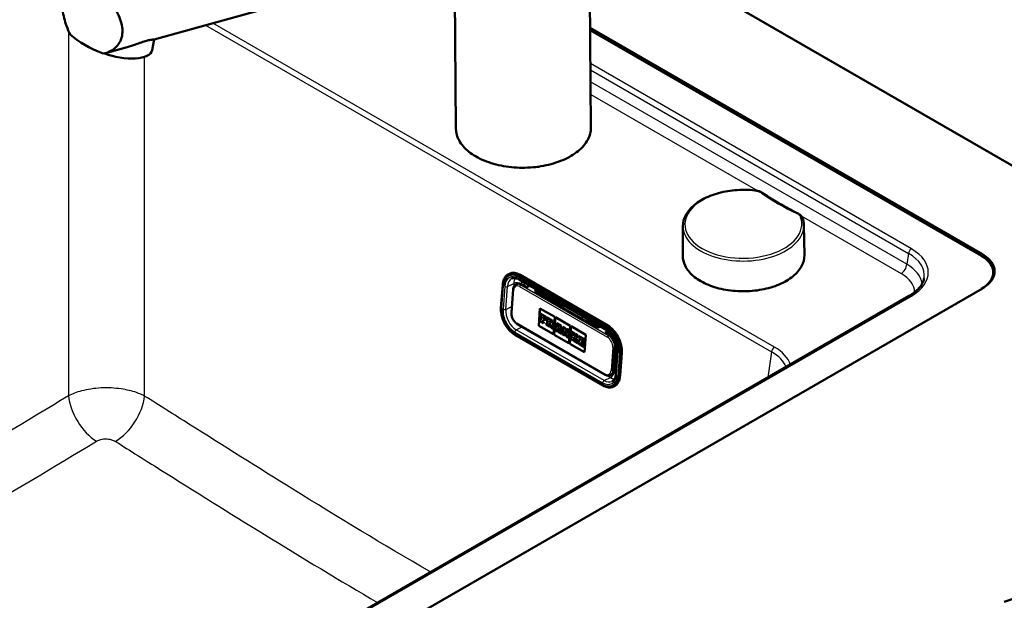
# Model space of a CAD drawing. Header units: millimetres. Extents: x 100 to 2000, y 93 to 2870.
# Tile 6 of 8: x 1344 to 1709, y 1505 to 1720. Entities that reach past the tile are written whole.
import ezdxf

# ---------------------------------------------------------------- set-up
doc = ezdxf.new("R2010")
doc.units = ezdxf.units.MM
doc.header["$LTSCALE"] = 10
doc.layers.add('Visible Edges(ISO)', color=7, linetype='Continuous', lineweight=50)
doc.layers.add('Visible Tangent Edges(ISO)', color=7, linetype='Continuous', lineweight=25)

msp = doc.modelspace()

# ---------------------------------------------------------------- linework, layer by layer
at = {"layer": 'Visible Edges(ISO)'}
for p, q in [((1555.2, 1756.35), (1850.23, 1586.01)), ((1520.57, 1747.93), (1394.07, 1712.67)), ((1555.78, 1680.16), (1555.25, 1749.25)), ((1505.78, 1679.78), (1505.29, 1743.67)), ((1555.5, 1716.99), (1700.68, 1633.17)), ((1700.32, 1632.56), (1555.5, 1716.17)), ((1384.11, 1709.9), (1376.06, 1707.65)), ((1393.29, 1708.71), (1394.08, 1712.67)), ((1589.83, 1643.6), (1589.79, 1632.49)), ((1634.59, 1643.94), (1634.79, 1632.84)), ((1525.34, 1625.83), (1525.59, 1625.94)), ((1704.72, 1624.59), (1704.72, 1626.43)), ((1528.05, 1621.95), (1528.55, 1622.18)), ((1529.16, 1623.84), (1561.69, 1605.06)), ((1562.05, 1606.73), (1529.52, 1625.51)), ((1700.68, 1620.51), (1366.22, 1427.41)), ((1522.48, 1613.35), (1523.1, 1621.84)), ((1526.94, 1620.05), (1526.32, 1611.56)), ((1532.03, 1620.97), (1530.27, 1621.99)), ((1533.18, 1621.52), (1532.03, 1620.97)), ((1534.86, 1619.34), (1536.01, 1619.88)), ((1558.2, 1605.87), (1534.86, 1619.34)), ((1536.32, 1619.71), (1535.17, 1619.16)), ((1535.91, 1619.51), (1544.28, 1614.68)), ((1673.64, 1617.76), (1369.65, 1442.25)), ((1536.44, 1606.64), (1536.91, 1613.12)), ((1536.45, 1606.65), (1536.92, 1613.12)), ((1536.91, 1613.12), (1542.35, 1609.98)), ((1545.09, 1613.44), (1545.37, 1613.44)), ((1536.97, 1608.91), (1536.92, 1608.32)), ((1536.92, 1608.32), (1538.27, 1607.54)), ((1537.17, 1608.8), (1536.97, 1608.92)), ((1536.97, 1608.91), (1536.97, 1608.92)), ((1537.17, 1608.79), (1536.97, 1608.91)), ((1537.12, 1611.05), (1537.08, 1610.5)), ((1537.08, 1610.5), (1537.29, 1610.38)), ((1539.24, 1609.82), (1537.12, 1611.05)), ((1537.12, 1611.05), (1537.13, 1611.05)), ((1539.25, 1609.82), (1537.13, 1611.05)), ((1537.29, 1610.38), (1537.17, 1608.79)), ((1538.11, 1608.26), (1538.15, 1608.81)), ((1538.11, 1608.25), (1538.15, 1608.81)), ((1538.32, 1608.14), (1538.11, 1608.26)), ((1538.11, 1608.25), (1538.11, 1608.26)), ((1538.31, 1608.14), (1538.11, 1608.25)), ((1538.15, 1608.81), (1538.59, 1608.55)), ((1538.18, 1609.28), (1538.22, 1609.84)), ((1538.63, 1609.02), (1538.18, 1609.28)), ((1538.18, 1609.28), (1538.19, 1609.28)), ((1538.19, 1609.28), (1538.23, 1609.83)), ((1538.64, 1609.03), (1538.19, 1609.28)), ((1538.22, 1609.84), (1538.71, 1609.56)), ((1538.27, 1607.55), (1538.32, 1608.14)), ((1538.27, 1607.54), (1538.31, 1608.14)), ((1538.27, 1607.54), (1538.27, 1607.55)), ((1538.31, 1608.14), (1538.32, 1608.14)), ((1538.59, 1608.55), (1538.63, 1609.02)), ((1538.59, 1608.55), (1538.6, 1608.56)), ((1538.6, 1608.56), (1538.64, 1609.03)), ((1538.63, 1609.02), (1538.64, 1609.03)), ((1538.71, 1609.56), (1538.69, 1609.28)), ((1538.69, 1609.28), (1539.18, 1608.99)), ((1539.18, 1608.99), (1539.24, 1609.82)), ((1539.18, 1608.99), (1539.19, 1609)), ((1539.19, 1609), (1539.25, 1609.82)), ((1539.27, 1607.58), (1539.23, 1606.99)), ((1539.24, 1609.82), (1539.25, 1609.82)), ((1539.51, 1607.44), (1539.27, 1607.58)), ((1539.27, 1607.58), (1539.28, 1607.58)), ((1539.51, 1607.45), (1539.28, 1607.58)), ((1539.43, 1609.71), (1539.39, 1609.16)), ((1539.39, 1609.16), (1539.63, 1609.03)), ((1539.43, 1609.71), (1539.44, 1609.72)), ((1541.29, 1608.64), (1539.43, 1609.71)), ((1541.3, 1608.64), (1539.44, 1609.72)), ((1539.63, 1609.03), (1539.51, 1607.44)), ((1540.37, 1606.95), (1540.41, 1607.51)), ((1540.38, 1606.95), (1540.42, 1607.51)), ((1540.41, 1607.51), (1540.71, 1607.34)), ((1540.44, 1607.91), (1540.49, 1608.53)), ((1540.7, 1607.76), (1540.44, 1607.91)), ((1540.44, 1607.91), (1540.45, 1607.91)), ((1540.45, 1607.91), (1540.49, 1608.53)), ((1540.71, 1607.76), (1540.45, 1607.91)), ((1540.49, 1608.53), (1540.75, 1608.38)), ((1542.35, 1609.98), (1541.88, 1603.5)), ((1542.21, 1603.31), (1542.68, 1609.8)), ((1542.21, 1603.32), (1542.68, 1609.79)), ((1542.68, 1609.8), (1548.12, 1606.66)), ((1543.09, 1607.6), (1543.05, 1607.05)), ((1544.76, 1606.64), (1543.09, 1607.61)), ((1543.09, 1607.6), (1543.09, 1607.61)), ((1544.75, 1606.64), (1543.09, 1607.6)), ((1554.77, 1608.63), (1558.93, 1606.22)), ((1528.51, 1607.32), (1561.03, 1588.54)), ((1536.44, 1606.64), (1536.45, 1606.65)), ((1541.88, 1603.5), (1536.44, 1606.64)), ((1541.88, 1603.51), (1536.45, 1606.65)), ((1539.23, 1606.99), (1540.53, 1606.23)), ((1540.58, 1606.83), (1540.37, 1606.95)), ((1540.37, 1606.95), (1540.38, 1606.95)), ((1540.58, 1606.83), (1540.38, 1606.95)), ((1540.53, 1606.23), (1540.58, 1606.83)), ((1540.53, 1606.23), (1540.54, 1606.24)), ((1540.54, 1606.24), (1540.58, 1606.83)), ((1540.58, 1606.83), (1540.58, 1606.83)), ((1540.71, 1607.34), (1541.06, 1605.93)), ((1541.06, 1605.93), (1541.85, 1605.47)), ((1541.69, 1606.19), (1541.46, 1607.07)), ((1541.7, 1606.19), (1541.47, 1607.07)), ((1541.62, 1607.11), (1541.62, 1607.11)), ((1541.9, 1606.07), (1541.69, 1606.19)), ((1541.69, 1606.19), (1541.7, 1606.19)), ((1541.9, 1606.07), (1541.7, 1606.19)), ((1541.85, 1605.47), (1541.9, 1606.07)), ((1541.85, 1605.47), (1541.86, 1605.48)), ((1541.86, 1605.48), (1541.9, 1606.07)), ((1541.9, 1606.07), (1541.9, 1606.07)), ((1542.55, 1605.69), (1542.5, 1605.1)), ((1542.5, 1605.1), (1543.49, 1604.53)), ((1542.7, 1605.61), (1542.55, 1605.69)), ((1542.7, 1605.6), (1542.55, 1605.69)), ((1542.55, 1605.69), (1542.55, 1605.69)), ((1543.23, 1606.95), (1542.7, 1605.6)), ((1543.05, 1607.05), (1543.23, 1606.95)), ((1543.32, 1605.24), (1543.41, 1605.48)), ((1543.54, 1605.12), (1543.32, 1605.24)), ((1543.32, 1605.24), (1543.33, 1605.24)), ((1543.33, 1605.24), (1543.41, 1605.47)), ((1543.54, 1605.12), (1543.33, 1605.24)), ((1543.41, 1605.48), (1543.97, 1605.15)), ((1543.49, 1604.53), (1543.54, 1605.12)), ((1543.49, 1604.53), (1543.5, 1604.53)), ((1543.5, 1604.53), (1543.54, 1605.12)), ((1543.53, 1605.86), (1543.8, 1606.64)), ((1543.92, 1605.64), (1543.53, 1605.86)), ((1543.53, 1605.86), (1543.54, 1605.86)), ((1543.54, 1605.86), (1543.8, 1606.63)), ((1543.92, 1605.64), (1543.54, 1605.86)), ((1543.54, 1605.12), (1543.54, 1605.12)), ((1543.78, 1604.98), (1543.74, 1604.38)), ((1543.74, 1604.38), (1544.98, 1603.67)), ((1544.01, 1604.85), (1543.78, 1604.98)), ((1543.78, 1604.98), (1543.79, 1604.98)), ((1544.01, 1604.85), (1543.79, 1604.98)), ((1543.8, 1606.64), (1543.92, 1605.64)), ((1543.97, 1605.15), (1544.01, 1604.85)), ((1544.82, 1604.38), (1544.53, 1606.2)), ((1544.53, 1606.2), (1544.71, 1606.09)), ((1544.82, 1604.38), (1544.54, 1606.19)), ((1544.71, 1606.09), (1544.75, 1606.64)), ((1544.71, 1606.09), (1544.72, 1606.09)), ((1544.72, 1606.09), (1544.76, 1606.64)), ((1544.75, 1606.64), (1544.76, 1606.64)), ((1545.03, 1604.27), (1544.82, 1604.38)), ((1545.02, 1604.26), (1544.82, 1604.38)), ((1544.82, 1604.38), (1544.82, 1604.38)), ((1544.98, 1603.67), (1545.03, 1604.27)), ((1544.98, 1603.67), (1545.02, 1604.26)), ((1545.02, 1604.26), (1545.03, 1604.27)), ((1545.19, 1604.16), (1545.15, 1603.57)), ((1545.19, 1604.16), (1545.2, 1604.17)), ((1545.41, 1604.04), (1545.19, 1604.16)), ((1545.41, 1604.04), (1545.2, 1604.17)), ((1545.35, 1606.3), (1545.31, 1605.75)), ((1545.31, 1605.75), (1545.53, 1605.62)), ((1546.39, 1605.7), (1545.35, 1606.3)), ((1546.38, 1605.7), (1545.35, 1606.3)), ((1545.35, 1606.3), (1545.35, 1606.3)), ((1545.53, 1605.62), (1545.41, 1604.04)), ((1545.93, 1603.74), (1546, 1604.78)), ((1545.94, 1603.74), (1546.01, 1604.77)), ((1546, 1604.78), (1546.7, 1602.68)), ((1546.99, 1603.85), (1546.38, 1605.7)), ((1546.38, 1605.7), (1546.39, 1605.7)), ((1546.99, 1603.87), (1546.39, 1605.7)), ((1546.91, 1605.39), (1546.87, 1604.84)), ((1546.87, 1604.84), (1547.06, 1604.74)), ((1546.91, 1605.39), (1546.92, 1605.4)), ((1547.82, 1604.87), (1546.91, 1605.39)), ((1547.83, 1604.87), (1546.92, 1605.4)), ((1547.06, 1604.74), (1546.99, 1603.85)), ((1547.37, 1602.29), (1547.53, 1604.47)), ((1547.37, 1602.29), (1547.53, 1604.46)), ((1547.53, 1604.47), (1547.78, 1604.32)), ((1548.12, 1606.66), (1547.64, 1600.17)), ((1547.78, 1604.32), (1547.82, 1604.87)), ((1547.78, 1604.32), (1547.79, 1604.32)), ((1547.79, 1604.32), (1547.83, 1604.87)), ((1547.82, 1604.87), (1547.83, 1604.87)), ((1547.97, 1599.98), (1548.44, 1606.47)), ((1547.98, 1599.99), (1548.45, 1606.46)), ((1548.47, 1604.5), (1548.43, 1603.95)), ((1548.43, 1603.95), (1548.66, 1603.81)), ((1548.44, 1606.47), (1553.88, 1603.33)), ((1549.73, 1603.78), (1548.47, 1604.5)), ((1549.72, 1603.77), (1548.47, 1604.5)), ((1548.47, 1604.5), (1548.47, 1604.5)), ((1558.2, 1605.87), (1559.34, 1606.41)), ((1562.14, 1604.77), (1561.03, 1604.23)), ((1562.79, 1603.21), (1561.03, 1604.23)), ((1561.34, 1604.05), (1562.41, 1604.56)), ((1562.07, 1604.41), (1563.33, 1603.68)), ((1560.16, 1584.54), (1527.63, 1603.32)), ((1547.65, 1600.18), (1542.21, 1603.32)), ((1542.21, 1603.31), (1542.21, 1603.32)), ((1547.64, 1600.17), (1542.21, 1603.31)), ((1544.98, 1603.67), (1544.98, 1603.67)), ((1545.15, 1603.57), (1546.07, 1603.04)), ((1546.11, 1603.63), (1545.93, 1603.74)), ((1545.93, 1603.74), (1545.94, 1603.74)), ((1546.12, 1603.63), (1545.94, 1603.74)), ((1546.07, 1603.04), (1546.11, 1603.63)), ((1546.07, 1603.04), (1546.08, 1603.04)), ((1546.08, 1603.04), (1546.12, 1603.63)), ((1546.11, 1603.63), (1546.12, 1603.63)), ((1546.7, 1602.68), (1547.37, 1602.29)), ((1547.37, 1602.29), (1547.37, 1602.29)), ((1548.31, 1602.36), (1548.27, 1601.77)), ((1548.27, 1601.77), (1549.52, 1601.04)), ((1548.31, 1602.36), (1548.32, 1602.37)), ((1548.55, 1602.23), (1548.31, 1602.36)), ((1548.55, 1602.23), (1548.32, 1602.37)), ((1548.66, 1603.81), (1548.55, 1602.23)), ((1549.39, 1601.74), (1549.44, 1602.4)), ((1549.39, 1601.74), (1549.4, 1601.74)), ((1549.57, 1601.64), (1549.39, 1601.74)), ((1549.4, 1601.74), (1549.44, 1602.39)), ((1549.57, 1601.64), (1549.4, 1601.74)), ((1549.44, 1602.4), (1549.88, 1601.46)), ((1549.46, 1602.73), (1549.51, 1603.32)), ((1550, 1603.04), (1549.46, 1602.73)), ((1549.47, 1602.73), (1549.51, 1603.32)), ((1549.51, 1603.32), (1549.68, 1603.22)), ((1549.52, 1601.04), (1549.57, 1601.64)), ((1549.52, 1601.04), (1549.53, 1601.05)), ((1549.53, 1601.05), (1549.57, 1601.64)), ((1549.57, 1601.64), (1549.57, 1601.64)), ((1549.68, 1603.22), (1549.72, 1603.77)), ((1549.68, 1603.22), (1549.69, 1603.22)), ((1549.69, 1603.22), (1549.73, 1603.78)), ((1549.74, 1601.54), (1549.7, 1600.94)), ((1549.7, 1600.94), (1550.91, 1600.25)), ((1549.72, 1603.77), (1549.73, 1603.78)), ((1549.88, 1601.46), (1549.74, 1601.54)), ((1549.74, 1601.54), (1549.75, 1601.54)), ((1549.88, 1601.47), (1549.75, 1601.54)), ((1549.9, 1603.67), (1549.86, 1603.12)), ((1549.86, 1603.12), (1550, 1603.04)), ((1550.96, 1603.06), (1549.9, 1603.67)), ((1550.96, 1603.06), (1549.9, 1603.67)), ((1549.9, 1603.67), (1549.9, 1603.67)), ((1550.2, 1602.3), (1550.73, 1602.62)), ((1550.2, 1602.3), (1550.73, 1602.62)), ((1550.81, 1600.93), (1550.2, 1602.3)), ((1550.8, 1600.93), (1550.2, 1602.3)), ((1550.2, 1602.3), (1550.2, 1602.3)), ((1550.73, 1602.62), (1550.92, 1602.51)), ((1550.95, 1600.84), (1550.8, 1600.93)), ((1550.8, 1600.93), (1550.81, 1600.93)), ((1550.96, 1600.84), (1550.81, 1600.93)), ((1550.91, 1600.25), (1550.96, 1600.84)), ((1550.91, 1600.25), (1550.95, 1600.84)), ((1550.91, 1600.25), (1550.91, 1600.25)), ((1550.92, 1602.51), (1550.96, 1603.06)), ((1550.92, 1602.51), (1550.96, 1603.06)), ((1550.92, 1602.51), (1550.92, 1602.51)), ((1550.95, 1600.84), (1550.96, 1600.84)), ((1550.96, 1603.06), (1550.96, 1603.06)), ((1551.15, 1600.72), (1551.11, 1600.13)), ((1551.15, 1600.72), (1551.16, 1600.73)), ((1551.37, 1600.6), (1551.15, 1600.72)), ((1551.37, 1600.6), (1551.16, 1600.73)), ((1551.31, 1602.86), (1551.27, 1602.31)), ((1551.27, 1602.31), (1551.48, 1602.18)), ((1553.41, 1601.65), (1551.31, 1602.86)), ((1553.4, 1601.65), (1551.31, 1602.86)), ((1551.31, 1602.86), (1551.31, 1602.86)), ((1551.48, 1602.18), (1551.37, 1600.6)), ((1552.26, 1600.08), (1552.3, 1600.64)), ((1552.27, 1600.09), (1552.31, 1600.64)), ((1552.3, 1600.64), (1552.75, 1600.38)), ((1552.33, 1601.11), (1552.38, 1601.67)), ((1552.33, 1601.11), (1552.34, 1601.11)), ((1552.78, 1600.85), (1552.33, 1601.11)), ((1552.34, 1601.11), (1552.38, 1601.66)), ((1552.79, 1600.85), (1552.34, 1601.11)), ((1552.38, 1601.67), (1552.86, 1601.38)), ((1552.75, 1600.38), (1552.79, 1600.85)), ((1552.75, 1600.38), (1552.78, 1600.85)), ((1552.75, 1600.38), (1552.75, 1600.38)), ((1552.78, 1600.85), (1552.79, 1600.85)), ((1552.86, 1601.38), (1552.84, 1601.11)), ((1552.84, 1601.11), (1553.34, 1600.82)), ((1553.34, 1600.82), (1553.4, 1601.65)), ((1553.34, 1600.82), (1553.35, 1600.82)), ((1553.35, 1600.82), (1553.41, 1601.65)), ((1553.4, 1601.65), (1553.41, 1601.65)), ((1553.88, 1603.33), (1553.41, 1596.84)), ((1547.97, 1599.98), (1547.98, 1599.99)), ((1553.41, 1596.84), (1547.97, 1599.98)), ((1553.41, 1596.85), (1547.98, 1599.99)), ((1551.11, 1600.13), (1553.2, 1598.92)), ((1552.26, 1600.08), (1552.27, 1600.09)), ((1552.75, 1599.8), (1552.26, 1600.08)), ((1552.75, 1599.81), (1552.27, 1600.09)), ((1552.77, 1600.08), (1552.75, 1599.8)), ((1553.27, 1599.8), (1552.77, 1600.08)), ((1553.26, 1599.79), (1552.77, 1600.08)), ((1552.77, 1600.08), (1552.77, 1600.08)), ((1553.2, 1598.92), (1553.26, 1599.79)), ((1553.2, 1598.92), (1553.21, 1598.93)), ((1553.21, 1598.93), (1553.27, 1599.8)), ((1553.26, 1599.79), (1553.27, 1599.8)), ((1564.44, 1590.32), (1565.05, 1598.81)), ((1564.94, 1597.28), (1565.64, 1596.95)), ((1565.67, 1597.29), (1565.05, 1588.8)), ((1566.6, 1588.19), (1567.21, 1596.68)), ((1564.74, 1594.46), (1565.43, 1594.05)), ((1562.97, 1588.36), (1563.47, 1588.59)), ((1564.13, 1584.11), (1564.38, 1584.23))]:
    msp.add_line(p, q, dxfattribs=at)
for centre, major_axis, ratio, start_param, end_param in [((1393.18, 1717.67), (34.94, -6.31), 0.416872, 3.753068, 4.248861), ((1381.52, 1711.04), (11.77, -2.33), 0.414403, 4.284424, 6.283185), ((1689.72, 1626.84), (15.5, 0), 0.57735, 5.497787, 7.068583), ((1689.72, 1626.43), (15, 0), 0.57735, 5.497787, 7.068583), ((1529.03, 1618.72), (-3.44, 7.22), 0.625473, 5.545399, 6.283185), ((1530.05, 1619.02), (-1.51, 3.16), 0.625473, 5.545399, 6.283185), ((1540.72, 1608.07), (0.157, -0.331), 0.625473, 5.545399, 8.686991), ((1540.73, 1608.07), (0.157, -0.331), 0.625473, 5.545399, 6.26615), ((1541.24, 1607.9), (0.376, -0.789), 0.625473, 5.998819, 8.686991), ((1541.25, 1607.9), (0.376, -0.789), 0.625473, 0, 2.403806), ((1555.34, 1606.95), (-0.86, 1.81), 0.625473, 0.0267, 0.510855), ((1553.25, 1609.43), (-1.5, 2.6), 0.57735, 3.634187, 3.955463), ((1553.18, 1609.39), (2, -3.46), 0.57735, 0.59273, 0.831766), ((1561.56, 1599.94), (-3.44, 7.22), 0.625473, 3.974602, 5.545399), ((1562.58, 1600.24), (-1.51, 3.16), 0.625473, 3.974602, 5.545399), ((1561.96, 1591.75), (1.51, -3.16), 0.625473, 0, 0.83301), ((1560.94, 1591.45), (3.44, -7.22), 0.625473, 0, 0.83301), ((1505.66, 1703.3), (400, 0), 0.57735, 5.245107, 5.750467)]:
    msp.add_ellipse(centre, major_axis=major_axis, ratio=ratio, start_param=start_param, end_param=end_param, dxfattribs=at)
for points, knots in [([(1363.06, 1714.47), (1362.5, 1715.5), (1362.02, 1716.61), (1361.3, 1718.61), (1361.02, 1719.57), (1360.53, 1721.55), (1360.33, 1722.56), (1360.02, 1724.54), (1359.91, 1725.52), (1359.76, 1727.36), (1359.73, 1728.23), (1359.71, 1729.9), (1359.74, 1730.72), (1359.89, 1732.23), (1360, 1732.91), (1360.46, 1734.68), (1360.95, 1735.5), (1361.97, 1736.2), (1362.39, 1736.36), (1362.89, 1736.42)], [3.250189, 3.250189, 3.250189, 3.250189, 3.606455, 3.606455, 3.897837, 3.897837, 4.18922, 4.18922, 4.480602, 4.480602, 4.771985, 4.771985, 5.094237, 5.094237, 5.41649, 5.41649, 6.060995, 6.060995, 6.40245, 6.40245, 6.40245, 6.40245]), ([(1375.04, 1729.41), (1375.89, 1728.57), (1376.7, 1727.7), (1378.78, 1725.21), (1380.05, 1723.37), (1381.39, 1720.56), (1381.74, 1719.61), (1382.22, 1717.75), (1382.34, 1716.83), (1382.35, 1715.96), (1382.35, 1715.17), (1382.26, 1714.37), (1381.86, 1712.84), (1381.56, 1712.11), (1380.75, 1710.77), (1380.24, 1710.17), (1379.11, 1709.13), (1378.48, 1708.69), (1377.03, 1707.94), (1376.14, 1707.63), (1375.2, 1707.46)], [-1.630466, -1.630466, -1.630466, -1.630466, -1.289011, -1.289011, -0.644505, -0.644505, -0.322253, -0.322253, 0, 0, 0, 0.291382, 0.291382, 0.582765, 0.582765, 0.874147, 0.874147, 1.16553, 1.16553, 1.521796, 1.521796, 1.521796, 1.521796]), ([(1384.11, 1709.9), (1385.14, 1710.19), (1386.18, 1710.53), (1387.93, 1711.14), (1388.67, 1711.41), (1390.04, 1711.87), (1390.66, 1712.08), (1391.21, 1712.23), (1391.76, 1712.38), (1392.24, 1712.49), (1393.03, 1712.62), (1393.34, 1712.65), (1393.87, 1712.67), (1394.03, 1712.66), (1394.07, 1712.67)], [-0.79121, -0.79121, -0.79121, -0.79121, -0.481393, -0.481393, -0.240697, -0.240697, 0, 0, 0, 0.240697, 0.240697, 0.481393, 0.481393, 0.79121, 0.79121, 0.79121, 0.79121]), ([(1555.78, 1680.16), (1555.79, 1678.6), (1555.38, 1677.05), (1553.79, 1674.08), (1552.58, 1672.66), (1549.47, 1670.1), (1547.55, 1668.97), (1543.2, 1667.11), (1540.78, 1666.39), (1535.69, 1665.43), (1533.01, 1665.19), (1527.68, 1665.21), (1525.02, 1665.48), (1519.99, 1666.49), (1517.61, 1667.24), (1513.38, 1669.14), (1511.52, 1670.3), (1508.52, 1672.92), (1507.38, 1674.39), (1506.09, 1677.18), (1505.79, 1678.48), (1505.78, 1679.78)], [2.351793, 2.351793, 2.351793, 2.351793, 2.65991, 2.65991, 2.975878, 2.975878, 3.298544, 3.298544, 3.621795, 3.621795, 3.944506, 3.944506, 4.267005, 4.267005, 4.589779, 4.589779, 4.913084, 4.913084, 5.235334, 5.235334, 5.493386, 5.493386, 5.493386, 5.493386]), ([(1589.83, 1643.6), (1589.83, 1644.99), (1590.2, 1646.38), (1591.62, 1649.04), (1592.7, 1650.31), (1595.48, 1652.61), (1597.21, 1653.64), (1601.1, 1655.32), (1603.28, 1655.97), (1607.85, 1656.83), (1610.24, 1657.04), (1613.93, 1657.02), (1615.23, 1656.94), (1616.51, 1656.8)], [0.787248, 0.787248, 0.787248, 0.787248, 1.087969, 1.087969, 1.401033, 1.401033, 1.725354, 1.725354, 2.050834, 2.050834, 2.375417, 2.375417, 2.552596, 2.552596, 2.552596, 2.552596]), ([(1616.51, 1656.8), (1616.72, 1656.78), (1616.93, 1656.75), (1617.33, 1656.67), (1617.53, 1656.62), (1617.92, 1656.5), (1618.11, 1656.44), (1618.47, 1656.3), (1618.65, 1656.21), (1618.99, 1656.04), (1619.15, 1655.94), (1619.3, 1655.84)], [0, 0, 0, 0, 0.0576108, 0.0576108, 0.1152216, 0.1152216, 0.1728324, 0.1728324, 0.2304431, 0.2304431, 0.2880539, 0.2880539, 0.2880539, 0.2880539]), ([(1632.29, 1648.33), (1631.35, 1648.79), (1630.42, 1649.25), (1628.59, 1650.19), (1627.69, 1650.67), (1625.92, 1651.66), (1625.05, 1652.16), (1623.35, 1653.18), (1622.52, 1653.7), (1620.88, 1654.75), (1620.08, 1655.29), (1619.3, 1655.84)], [6.1910957, 6.1910957, 6.1910957, 6.1910957, 6.2279315, 6.2279315, 6.2647674, 6.2647674, 6.3016032, 6.3016032, 6.3384391, 6.3384391, 6.3752749, 6.3752749, 6.3752749, 6.3752749]), ([(1632.29, 1648.33), (1632.46, 1648.25), (1632.63, 1648.16), (1632.94, 1647.96), (1633.09, 1647.85), (1633.37, 1647.62), (1633.49, 1647.5), (1633.72, 1647.24), (1633.83, 1647.1), (1634, 1646.8), (1634.08, 1646.65), (1634.13, 1646.49)], [0, 0, 0, 0, 0.0576108, 0.0576108, 0.1152216, 0.1152216, 0.1728324, 0.1728324, 0.2304431, 0.2304431, 0.2880539, 0.2880539, 0.2880539, 0.2880539]), ([(1634.13, 1646.49), (1634.19, 1646.32), (1634.24, 1646.15), (1634.33, 1645.81), (1634.37, 1645.65), (1634.45, 1645.31), (1634.48, 1645.14), (1634.53, 1644.79), (1634.55, 1644.62), (1634.57, 1644.28), (1634.58, 1644.11), (1634.59, 1643.94)], [3.7305891, 3.7305891, 3.7305891, 3.7305891, 3.7677387, 3.7677387, 3.8048884, 3.8048884, 3.8420381, 3.8420381, 3.8791878, 3.8791878, 3.9163374, 3.9163374, 3.9163374, 3.9163374]), ([(1634.79, 1632.84), (1634.81, 1631.44), (1634.46, 1630.04), (1633.01, 1627.36), (1631.91, 1626.09), (1629.1, 1623.81), (1627.38, 1622.8), (1623.48, 1621.14), (1621.3, 1620.5), (1616.72, 1619.64), (1614.31, 1619.43), (1609.51, 1619.45), (1607.12, 1619.69), (1602.59, 1620.59), (1600.45, 1621.25), (1596.65, 1622.95), (1594.98, 1623.98), (1592.3, 1626.29), (1591.27, 1627.58), (1590.07, 1630.09), (1589.79, 1631.29), (1589.79, 1632.49)], [3.916337, 3.916337, 3.916337, 3.916337, 4.233597, 4.233597, 4.552744, 4.552744, 4.873359, 4.873359, 5.194076, 5.194076, 5.514672, 5.514672, 5.835221, 5.835221, 6.155831, 6.155831, 6.476561, 6.476561, 6.797095, 6.797095, 7.070434, 7.070434, 7.070434, 7.070434]), ([(1523.1, 1621.84), (1523.12, 1622.21), (1523.18, 1622.58), (1523.34, 1623.26), (1523.44, 1623.59), (1523.7, 1624.18), (1523.86, 1624.46), (1524.21, 1624.95), (1524.41, 1625.17), (1524.85, 1625.55), (1525.09, 1625.71), (1525.34, 1625.83)], [0, 0, 0, 0, 0.1666019, 0.1666019, 0.3332039, 0.3332039, 0.4998058, 0.4998058, 0.6664078, 0.6664078, 0.8330097, 0.8330097, 0.8330097, 0.8330097]), ([(1526.52, 1624.17), (1526.65, 1624.24), (1526.8, 1624.29), (1527.1, 1624.35), (1527.27, 1624.37), (1527.61, 1624.36), (1527.79, 1624.35), (1528.16, 1624.27), (1528.36, 1624.21), (1528.75, 1624.05), (1528.96, 1623.96), (1529.16, 1623.84)], [0.8330097, 0.8330097, 0.8330097, 0.8330097, 0.980567, 0.980567, 1.1281244, 1.1281244, 1.2756817, 1.2756817, 1.423239, 1.423239, 1.5707963, 1.5707963, 1.5707963, 1.5707963]), ([(1673.64, 1617.76), (1674.3, 1618.14), (1674.9, 1618.54), (1676, 1619.38), (1676.48, 1619.81), (1677.34, 1620.7), (1677.71, 1621.15), (1678.31, 1622.07), (1678.56, 1622.53), (1678.92, 1623.45), (1679.05, 1623.9), (1679.12, 1624.36)], [-0.7816001, -0.7816001, -0.7816001, -0.7816001, -0.6426019, -0.6426019, -0.5036038, -0.5036038, -0.3646057, -0.3646057, -0.2256075, -0.2256075, -0.0866094, -0.0866094, -0.0866094, -0.0866094]), ([(1528.05, 1621.95), (1527.92, 1621.88), (1527.79, 1621.8), (1527.57, 1621.61), (1527.47, 1621.5), (1527.29, 1621.25), (1527.22, 1621.12), (1527.09, 1620.83), (1527.04, 1620.69), (1526.97, 1620.37), (1526.95, 1620.21), (1526.94, 1620.05)], [2.3085829, 2.3085829, 2.3085829, 2.3085829, 2.4751849, 2.4751849, 2.6417868, 2.6417868, 2.8083888, 2.8083888, 2.9749907, 2.9749907, 3.1415927, 3.1415927, 3.1415927, 3.1415927]), ([(1527.63, 1603.32), (1527.04, 1603.66), (1526.45, 1604.12), (1525.36, 1605.21), (1524.85, 1605.84), (1523.96, 1607.22), (1523.57, 1607.97), (1522.96, 1609.52), (1522.74, 1610.31), (1522.47, 1611.87), (1522.43, 1612.64), (1522.48, 1613.35)], [4.712389, 4.712389, 4.712389, 4.712389, 5.026548, 5.026548, 5.340708, 5.340708, 5.654867, 5.654867, 5.969026, 5.969026, 6.283185, 6.283185, 6.283185, 6.283185]), ([(1526.32, 1611.56), (1526.3, 1611.25), (1526.32, 1610.92), (1526.43, 1610.26), (1526.52, 1609.93), (1526.78, 1609.29), (1526.94, 1608.97), (1527.31, 1608.4), (1527.52, 1608.13), (1527.99, 1607.67), (1528.24, 1607.47), (1528.51, 1607.32)], [3.141593, 3.141593, 3.141593, 3.141593, 3.455752, 3.455752, 3.769911, 3.769911, 4.08407, 4.08407, 4.39823, 4.39823, 4.712389, 4.712389, 4.712389, 4.712389]), ([(1545.48, 1613.21), (1545.44, 1613.31), (1545.39, 1613.4), (1545.23, 1613.69), (1545.11, 1613.87), (1544.86, 1614.19), (1544.73, 1614.33), (1544.49, 1614.54), (1544.38, 1614.62), (1544.28, 1614.68), (1544.28, 1614.68), (1544.28, 1614.68)], [3.844746, 3.844746, 3.844746, 3.844746, 3.9685603, 3.9685603, 4.2243746, 4.2243746, 4.4737795, 4.4737795, 4.7112197, 4.7112197, 4.712389, 4.712389, 4.712389, 4.712389]), ([(1554.44, 1608.75), (1554.44, 1608.75), (1554.44, 1608.75), (1554.45, 1608.75), (1554.46, 1608.75), (1554.52, 1608.73), (1554.56, 1608.72), (1554.65, 1608.69), (1554.7, 1608.66), (1554.77, 1608.63)], [1.0741745, 1.0741745, 1.0741745, 1.0741745, 1.1281244, 1.1281244, 1.2756817, 1.2756817, 1.423239, 1.423239, 1.5707963, 1.5707963, 1.5707963, 1.5707963]), ([(1561.69, 1605.06), (1562.11, 1604.81), (1562.54, 1604.48), (1563.36, 1603.68), (1563.74, 1603.21), (1564.44, 1602.17), (1564.74, 1601.6), (1565.23, 1600.42), (1565.41, 1599.81), (1565.65, 1598.63), (1565.7, 1598.05), (1565.67, 1597.44), (1565.67, 1597.37), (1565.67, 1597.29)], [1.570796, 1.570796, 1.570796, 1.570796, 1.87489, 1.87489, 2.179173, 2.179173, 2.48542, 2.48542, 2.792121, 2.792121, 3.097411, 3.097411, 3.141593, 3.141593, 3.141593, 3.141593]), ([(1561.03, 1588.54), (1561.16, 1588.47), (1561.28, 1588.4), (1561.54, 1588.3), (1561.67, 1588.26), (1561.94, 1588.21), (1562.07, 1588.19), (1562.34, 1588.19), (1562.47, 1588.2), (1562.73, 1588.26), (1562.85, 1588.3), (1562.97, 1588.36)], [4.712389, 4.712389, 4.712389, 4.712389, 4.8599463, 4.8599463, 5.0075036, 5.0075036, 5.1550609, 5.1550609, 5.3026183, 5.3026183, 5.4501756, 5.4501756, 5.4501756, 5.4501756]), ([(1565.05, 1588.8), (1565.03, 1588.52), (1564.99, 1588.25), (1564.87, 1587.75), (1564.8, 1587.53), (1564.62, 1587.11), (1564.52, 1586.93), (1564.29, 1586.61), (1564.16, 1586.47), (1563.89, 1586.24), (1563.74, 1586.14), (1563.59, 1586.07)], [3.1415927, 3.1415927, 3.1415927, 3.1415927, 3.3081946, 3.3081946, 3.4747965, 3.4747965, 3.6413985, 3.6413985, 3.8080004, 3.8080004, 3.9746024, 3.9746024, 3.9746024, 3.9746024]), ([(1564.13, 1584.11), (1563.91, 1584), (1563.67, 1583.92), (1563.17, 1583.82), (1562.91, 1583.79), (1562.38, 1583.8), (1562.11, 1583.83), (1561.56, 1583.94), (1561.28, 1584.02), (1560.72, 1584.24), (1560.44, 1584.38), (1560.16, 1584.54)], [3.9746024, 3.9746024, 3.9746024, 3.9746024, 4.1221597, 4.1221597, 4.269717, 4.269717, 4.4172743, 4.4172743, 4.5648317, 4.5648317, 4.712389, 4.712389, 4.712389, 4.712389])]:
    msp.add_open_spline(points, degree=3, knots=knots, dxfattribs=at)
at = {"layer": 'Visible Tangent Edges(ISO)'}
for p, q in [((1413.14, 1717.99), (1622.65, 1597.03)), ((1623.7, 1598.75), (1415.86, 1718.75)), ((1362.38, 1715.83), (1362.38, 1580.74)), ((1390.56, 1580.65), (1390.56, 1706.32)), ((1674.39, 1635.18), (1555.6, 1703.76)), ((1555.62, 1701.42), (1673.34, 1633.45)), ((1672.73, 1629.43), (1555.65, 1697.02)), ((1555.68, 1692.35), (1617.62, 1656.59)), ((1621.56, 1654.32), (1629.66, 1649.64)), ((1633.63, 1647.35), (1670.63, 1625.98)), ((1673.34, 1633.45), (1672.73, 1629.43)), ((1700.68, 1633.17), (1700.68, 1632.34)), ((1524.86, 1621.2), (1527.18, 1622.31)), ((1527.18, 1622.31), (1527.07, 1620.74)), ((1561.55, 1605.43), (1529.02, 1624.21)), ((1529.06, 1624.74), (1561.58, 1605.96)), ((1529.12, 1625.05), (1529.21, 1625.31)), ((1561.65, 1606.27), (1529.12, 1625.05)), ((1529.21, 1625.31), (1561.73, 1606.53)), ((1529.28, 1625.4), (1529.52, 1625.51)), ((1561.8, 1606.62), (1529.28, 1625.4)), ((1530, 1622.13), (1530, 1622.17)), ((1522.49, 1613.32), (1523.11, 1621.81)), ((1523.23, 1621.67), (1522.61, 1613.18)), ((1522.81, 1613.02), (1523.43, 1621.51)), ((1523.11, 1621.81), (1523.23, 1621.67)), ((1523.87, 1621.26), (1523.25, 1612.77)), ((1524.24, 1612.71), (1524.86, 1621.2)), ((1526.47, 1611.35), (1527.08, 1619.84)), ((1529.39, 1621.17), (1561.92, 1602.39)), ((1529.77, 1621.76), (1530.27, 1621.99)), ((1562.3, 1602.98), (1529.77, 1621.76)), ((1370.4, 1442.18), (1674.39, 1617.69)), ((1522.49, 1613.32), (1522.61, 1613.18)), ((1524.24, 1612.71), (1526.48, 1613.78)), ((1560.93, 1588.8), (1528.4, 1607.58)), ((1540.7, 1607.76), (1540.71, 1607.76)), ((1541.29, 1608.64), (1541.3, 1608.64)), ((1527.58, 1604.34), (1560.1, 1585.56)), ((1528.11, 1605.17), (1530.37, 1606.24)), ((1560.64, 1586.39), (1528.11, 1605.17)), ((1561.73, 1606.53), (1561.65, 1606.27)), ((1561.8, 1606.62), (1562.05, 1606.73)), ((1560.06, 1585.03), (1527.54, 1603.81)), ((1527.61, 1603.35), (1527.56, 1603.54)), ((1527.56, 1603.54), (1560.09, 1584.76)), ((1560.14, 1584.57), (1527.61, 1603.35)), ((1562.3, 1602.98), (1562.79, 1603.21)), ((1563.85, 1598.61), (1563.24, 1590.13)), ((1563.94, 1590.09), (1564.56, 1598.58)), ((1564.56, 1598.58), (1565.05, 1598.81)), ((1565.25, 1588.52), (1565.87, 1597.01)), ((1566.31, 1596.75), (1565.69, 1588.26)), ((1565.98, 1588.14), (1566.6, 1596.63)), ((1566.85, 1596.55), (1566.6, 1596.63)), ((1566.97, 1596.56), (1567.21, 1596.68)), ((1622.65, 1597.03), (1621.21, 1587.49)), ((1566.85, 1596.55), (1566.24, 1588.06)), ((1566.35, 1588.07), (1566.97, 1596.56)), ((1563.94, 1590.09), (1564.44, 1590.32)), ((1564.5, 1589.87), (1564.38, 1589.93)), ((1564.55, 1591.96), (1565, 1591.7)), ((1560.64, 1586.39), (1562.96, 1587.5)), ((1561.59, 1588.29), (1562.96, 1587.5)), ((1566.24, 1588.06), (1565.98, 1588.14)), ((1566.35, 1588.07), (1566.6, 1588.19)), ((1560.14, 1584.57), (1560.09, 1584.76))]:
    msp.add_line(p, q, dxfattribs=at)
for centre, major_axis, ratio, start_param, end_param in [((1530.78, 1679.97), (25, 0.19), 0.582367, 3.141593, 6.283185), ((1612.2, 1644.29), (21.63, 0.16), 0.582367, 1.369993, 6.475186), ((1616.43, 1656.05), (0.083, 0.745), 0.162144, 0, 0.631277), ((1618.87, 1655.22), (0.428, 0.616), 0.627531, 0, 0.845005), ((1696.35, 1693.72), (100.74, 0.76), 0.582367, 3.8305, 4.014679), ((1631.97, 1647.66), (0.324, 0.676), 0.522276, 0, 0.751734), ((1633.42, 1646.24), (0.71, 0.243), 0.797988, 0, 1.310471), ((1612.21, 1643.68), (-22.38, -0.17), 0.582367, 6.276933, 9.43103), ((1674.39, 1633.95), (0.75, 1.3), 0.57735, 0.785398, 2.268928), ((1659.02, 1625.21), (20.17, 0.22), 0.572287, 6.190232, 7.058442), ((1659.02, 1626.43), (21.66, 0), 0.572981, 5.501585, 7.064785), ((1612.29, 1632.58), (22.5, 0.17), 0.582367, 3.135341, 6.289437), ((1670.62, 1628.42), (1.5, 2.6), 0.57735, 3.935717, 5.410521), ((1658.44, 1621.39), (20.12, -0.31), 0.578082, 0.110935, 0.789883), ((1528.72, 1618.57), (-3.41, 7.16), 0.625473, 5.545399, 7.116195), ((1528.65, 1618.54), (-3.3, 6.92), 0.625473, 5.545399, 7.116195), ((1528.78, 1618.6), (-3.44, 7.22), 0.625473, 5.545399, 6.283185), ((1658.46, 1618.95), (17.14, 0.14), 0.577514, 6.282001, 7.059282), ((1528.61, 1618.52), (-3.15, 6.61), 0.625473, 5.545399, 7.116195), ((1528.61, 1618.52), (-2.88, 6.05), 0.625473, 5.545399, 7.116195), ((1529.1, 1618.75), (-2.58, 5.42), 0.625473, 0, 0.83301), ((1531.42, 1619.86), (-2.58, 5.42), 0.625473, 0.367316, 0.83301), ((1528.59, 1621.5), (1.99, -0.14), 0.524834, 0.825385, 2.396181), ((1529.56, 1618.79), (-1.51, 3.16), 0.625473, 5.545399, 6.283185), ((1529.51, 1624.44), (-0.35, -0.606), 0.57735, 5.410521, 6.283185), ((1529.76, 1625.07), (0.5, 0.866), 0.57735, 1.919862, 2.268928), ((1529.27, 1625.31), (0.05, 0.0866), 0.57735, 0.698132, 1.919862), ((1532.83, 1620.53), (-1.72, 3.61), 0.625473, 0.491673, 0.83301), ((1532.42, 1619.89), (-1.12, 2.35), 0.625473, 5.997319, 6.731474), ((1523.2, 1621.83), (-0.0997, 0.0072), 0.524834, 0, 0.476319), ((1524.13, 1621.85), (-0.997, 0.072), 0.524834, 0.476319, 0.825385), ((1524.36, 1621.49), (-0.698, 0.051), 0.524834, 0.825385, 2.396181), ((1527.44, 1620.01), (-0.499, 0.036), 0.524834, 0, 0.825385), ((1529.21, 1618.62), (-1.29, 2.71), 0.625473, 5.545399, 7.116195), ((1529.74, 1621.33), (-0.25, -0.433), 0.57735, 3.839724, 5.410521), ((1533.7, 1622.63), (-0.8, -1.39), 0.57735, 5.587719, 6.12999), ((1545.08, 1616.07), (-0.8, -1.39), 0.57735, 5.587719, 6.283185), ((1674.39, 1616.46), (-0.75, 1.3), 0.57735, 5.497787, 6.283185), ((1528.03, 1610.05), (3.3, -6.92), 0.625473, 3.974602, 5.545399), ((1528.1, 1610.08), (-3.41, 7.16), 0.625473, 0.83301, 2.403806), ((1522.58, 1613.34), (-0.0997, 0.0072), 0.524834, 0, 0.476319), ((1527.99, 1610.03), (-3.15, 6.61), 0.625473, 0.83301, 2.403806), ((1523.52, 1613.36), (0.997, -0.072), 0.524834, 3.617912, 3.966977), ((1527.99, 1610.03), (2.88, -6.05), 0.625473, 3.974602, 5.545399), ((1523.74, 1613), (-0.698, 0.051), 0.524834, 0.825385, 2.396181), ((1528.48, 1610.27), (-2.58, 5.42), 0.625473, 0.83301, 2.403806), ((1526.82, 1611.52), (-0.499, 0.036), 0.524834, 0, 0.825385), ((1528.59, 1610.13), (-1.29, 2.71), 0.625473, 0.83301, 2.403806), ((1543.73, 1612.47), (-1.55, 3.25), 0.625473, 4.555564, 5.162261), ((1528.76, 1607.75), (-0.25, -0.433), 0.57735, 5.410521, 6.283185), ((1554.22, 1606.42), (-1.55, 3.25), 0.625473, 5.928536, 6.535233), ((1555.57, 1610.01), (-0.8, -1.39), 0.57735, 5.587719, 6.283185), ((1528.07, 1604.58), (0.35, 0.606), 0.57735, 0.698132, 2.268928), ((1553.18, 1609.39), (3.38, -5.85), 0.57735, 0.671684, 0.812869), ((1553.53, 1609.59), (-3.63, 6.28), 0.57735, 3.829993, 3.883585), ((1562.04, 1605.66), (-0.35, -0.606), 0.57735, 5.410521, 6.283185), ((1561.13, 1599.74), (-2.88, 6.05), 0.625473, 3.974602, 5.545399), ((1562.29, 1606.29), (0.5, 0.866), 0.57735, 1.919862, 2.268928), ((1561.13, 1599.74), (3.15, -6.61), 0.625473, 0.83301, 2.403806), ((1561.18, 1599.76), (-3.3, 6.92), 0.625473, 3.974602, 5.545399), ((1561.8, 1606.53), (0.05, 0.0866), 0.57735, 0.698132, 1.919862), ((1561.24, 1599.79), (3.41, -7.16), 0.625473, 0.83301, 2.403806), ((1561.31, 1599.83), (-3.44, 7.22), 0.625473, 3.974602, 5.545399), ((1528.24, 1604.15), (0.5, 0.866), 0.57735, 2.268928, 2.617994), ((1527.68, 1603.41), (-0.05, -0.0866), 0.57735, 5.759587, 6.283185), ((1562.27, 1602.55), (0.25, 0.433), 0.57735, 0.698132, 2.268928), ((1561.73, 1599.84), (1.29, -2.71), 0.625473, 0.83301, 2.403806), ((1562.08, 1600.01), (-1.51, 3.16), 0.625473, 3.974602, 5.545399), ((1564.21, 1598.78), (0.499, -0.036), 0.524834, 3.966977, 5.537774), ((1566.36, 1597.24), (-0.698, 0.051), 0.524834, 0, 0.825385), ((1567.02, 1597.09), (0.997, -0.072), 0.524834, 3.966977, 4.316043), ((1623.71, 1597.53), (0.75, 1.3), 0.57735, 0.794125, 2.268928), ((1608.31, 1588.63), (20.19, 0.4), 0.577069, 0.20693, 0.769255), ((1608.3, 1589.85), (21.68, 0.18), 0.577514, 0.184842, 0.776097), ((1566.9, 1596.6), (0.0997, -0.0072), 0.524834, 4.316043, 5.537774), ((1561.12, 1591.35), (1.29, -2.71), 0.625473, 5.545399, 7.116195), ((1563.09, 1589.2), (-1, -1.73), 0.57735, 0.698132, 2.268928), ((1561.47, 1591.52), (1.51, -3.16), 0.625473, 0, 0.83301), ((1563.59, 1590.29), (0.499, -0.036), 0.524834, 3.966977, 5.537774), ((1564.74, 1593.26), (-1.72, 3.61), 0.625473, 2.403806, 2.619254), ((1566.12, 1592.24), (0.8, 1.39), 0.57735, 1.560732, 2.268928), ((1565.16, 1593.91), (1.12, -2.35), 0.625473, 5.545399, 5.68242), ((1560.52, 1591.25), (3.15, -6.61), 0.625473, 5.545399, 7.116195), ((1560.56, 1591.27), (3.3, -6.92), 0.625473, 5.545399, 7.116195), ((1560.52, 1591.25), (2.88, -6.05), 0.625473, 5.545399, 7.116195), ((1560.6, 1585.8), (0.35, 0.606), 0.57735, 0.698132, 2.268928), ((1560.63, 1591.3), (3.41, -7.16), 0.625473, 5.545399, 7.116195), ((1561.01, 1591.49), (2.58, -5.42), 0.625473, 5.545399, 6.283185), ((1561.28, 1588.97), (-0.25, -0.433), 0.57735, 5.410521, 6.283185), ((1563.33, 1592.59), (2.58, -5.42), 0.625473, 5.545399, 5.915869), ((1560.69, 1591.34), (3.44, -7.22), 0.625473, 0, 0.83301), ((1565.75, 1588.75), (-0.698, 0.051), 0.524834, 0, 0.825385), ((1566.4, 1588.6), (-0.997, 0.072), 0.524834, 0.825385, 1.174451), ((1566.28, 1588.11), (0.0997, -0.0072), 0.524834, 4.316043, 5.537774), ((1560.77, 1585.37), (0.5, 0.866), 0.57735, 2.268928, 2.617994), ((1560.21, 1584.63), (-0.05, -0.0866), 0.57735, 5.759587, 6.283185), ((1372.95, 1575.71), (7.79, -12.82), 0.564331, 4.00129, 5.438455), ((1379.99, 1575.62), (-8.04, -12.66), 0.552771, 0.835105, 2.292673)]:
    msp.add_ellipse(centre, major_axis=major_axis, ratio=ratio, start_param=start_param, end_param=end_param, dxfattribs=at)
for points, knots in [([(1616.42, 1656.66), (1616.66, 1656.64), (1616.89, 1656.6), (1617.34, 1656.5), (1617.56, 1656.44), (1617.77, 1656.37), (1617.97, 1656.3), (1618.17, 1656.22), (1618.54, 1656.04), (1618.71, 1655.94), (1618.86, 1655.83)], [0, 0, 0, 0, 0.0720135, 0.0720135, 0.144027, 0.144027, 0.144027, 0.2160404, 0.2160404, 0.2880539, 0.2880539, 0.2880539, 0.2880539]), ([(1631.96, 1648.27), (1632.33, 1648.09), (1632.65, 1647.87), (1633.15, 1647.39), (1633.32, 1647.13), (1633.42, 1646.85)], [0, 0, 0, 0, 0.1440268, 0.1440268, 0.2880539, 0.2880539, 0.2880539, 0.2880539]), ([(1390.56, 1580.65), (1389.64, 1581.12), (1388.62, 1581.55), (1385.81, 1582.51), (1383.89, 1582.97), (1379.46, 1583.62), (1376.92, 1583.74), (1371.88, 1583.49), (1369.4, 1583.11), (1365.4, 1582.05), (1363.78, 1581.45), (1362.38, 1580.74)], [0, 0, 0, 0, 0.0981783, 0.0981783, 0.2552635, 0.2552635, 0.4435179, 0.4435179, 0.6346882, 0.6346882, 0.7837664, 0.7837664, 0.7837664, 0.7837664]), ([(1362.38, 1580.74), (1346.76, 1571.24), (1331.12, 1561.89), (1299.37, 1543.37), (1283.25, 1534.21), (1260.07, 1521.33), (1253.02, 1517.45), (1241.04, 1510.91), (1236.11, 1508.24), (1231.18, 1505.57)], [-32.929696, -32.929696, -32.929696, -32.929696, -26.285662, -26.285662, -19.452184, -19.452184, -16.464848, -16.464848, -14.378482, -14.378482, -14.378482, -14.378482]), ([(1496.46, 1515.47), (1496.26, 1515.58), (1496.05, 1515.7), (1479.02, 1525.53), (1462.23, 1535.73), (1432.61, 1554.09), (1419.77, 1562.16), (1401.47, 1573.73), (1396.01, 1577.19), (1390.56, 1580.65)], [-15.025218, -15.025218, -15.025218, -15.025218, -14.938195, -14.938195, -7.799752, -7.799752, -2.326662, -2.326662, 0, 0, 0, 0]), ([(1251.25, 1493.99), (1252.76, 1494.81), (1254.27, 1495.64), (1262.84, 1500.34), (1269.91, 1504.24), (1293.16, 1517.2), (1309.35, 1526.41), (1341.27, 1545.02), (1357.01, 1554.4), (1372.71, 1563.91)], [15.826584, 15.826584, 15.826584, 15.826584, 16.464848, 16.464848, 19.452184, 19.452184, 26.285662, 26.285662, 32.929696, 32.929696, 32.929696, 32.929696]), ([(1372.71, 1563.91), (1373.06, 1564.13), (1373.47, 1564.31), (1374.48, 1564.62), (1375.1, 1564.73), (1376.36, 1564.8), (1377, 1564.76), (1378.11, 1564.55), (1378.59, 1564.4), (1379.3, 1564.1), (1379.56, 1563.97), (1379.79, 1563.82)], [-0.7837664, -0.7837664, -0.7837664, -0.7837664, -0.6346882, -0.6346882, -0.4435179, -0.4435179, -0.2552635, -0.2552635, -0.0981783, -0.0981783, 0, 0, 0, 0]), ([(1379.79, 1563.82), (1385.26, 1560.36), (1390.74, 1556.91), (1409.11, 1545.35), (1422.02, 1537.28), (1448.87, 1520.75), (1462.84, 1512.31), (1476.82, 1504.12)], [0, 0, 0, 0, 2.326662, 2.326662, 7.799752, 7.799752, 13.674382, 13.674382, 13.674382, 13.674382])]:
    msp.add_open_spline(points, degree=3, knots=knots, dxfattribs=at)

doc.saveas('drawing.dxf')
